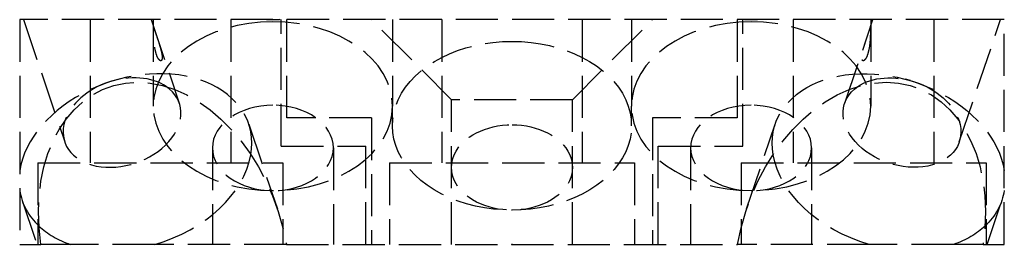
# Model space of a CAD drawing. Header units: millimetres. Extents: x -17.5 to 17.5, y 0 to 8.
import ezdxf

# ---------------------------------------------------------------- set-up
doc = ezdxf.new("R2010")
doc.units = ezdxf.units.MM
doc.header["$LTSCALE"] = 10
doc.linetypes.add('ALLCAD_Strich', pattern=[0.2, 0.15, -0.05])
doc.layers.add('BESCH_KONT_sich_schn_grun_2d', color=10, linetype='Continuous')

msp = doc.modelspace()

# ---------------------------------------------------------------- linework, layer by layer
at = {"layer": 'BESCH_KONT_sich_schn_grun_2d', "linetype": 'ALLCAD_Strich'}
for p, q in [((-17.5, 8.000000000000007), (-17.5, 0)), ((17.5, 8.000000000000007), (-17.5, 8.000000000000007)), ((-17.36914777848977, 8.000000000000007), (-15.9003296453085, 3.647946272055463)), ((-15, 8), (-15, 2.899999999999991)), ((-12.83085222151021, 8.000000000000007), (-11.8261128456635, 5.022994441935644)), ((-12.75, 8.000000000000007), (-12.75, 4.918881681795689)), ((-10, 8), (-10, 2.899999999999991)), ((-8.200000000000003, 3.500000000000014), (-8.200000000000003, 8.000000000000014)), ((-8, 4.500000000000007), (-8, 8.000000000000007)), ((-2.149999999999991, 5.150000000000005), (-5, 8.000000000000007)), ((-4.25, 8.000000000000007), (-4.25, 4.918881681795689)), ((-2.5, 8.000000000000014), (-2.5, 2.899999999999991)), ((2.150000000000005, 5.150000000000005), (5.000000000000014, 8.000000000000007)), ((2.5, 8.000000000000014), (2.5, 2.900000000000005)), ((4.250000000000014, 8.000000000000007), (4.250000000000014, 4.918881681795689)), ((8, 8.000000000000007), (8, 4.500000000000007)), ((8.200000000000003, 3.500000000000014), (8.200000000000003, 8.000000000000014)), ((10, 8.000000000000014), (10, 2.900000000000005)), ((11.82611284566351, 5.022994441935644), (12.83085222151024, 8.000000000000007)), ((12.75000000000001, 8.000000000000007), (12.75000000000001, 4.918881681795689)), ((15, 8.000000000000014), (15, 2.900000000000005)), ((15.90032964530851, 3.647946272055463), (17.36914777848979, 8.000000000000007)), ((17.5, 0), (17.5, 8.000000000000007)), ((-14.5273501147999, 5.706355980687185), (-14.70024861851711, 5.635625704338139)), ((-14.16564109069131, 5.828432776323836), (-13.98524240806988, 5.876940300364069)), ((14.16564109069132, 5.828432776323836), (13.98524240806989, 5.876940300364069)), ((14.52735011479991, 5.706355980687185), (14.70024861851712, 5.635625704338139)), ((-4.25, 4.221825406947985), (-4.25, 4.918881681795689)), ((-2.149999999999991, 0), (-2.149999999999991, 5.150000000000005)), ((2.150000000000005, 5.150000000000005), (-2.149999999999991, 5.150000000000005)), ((2.150000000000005, 0), (2.150000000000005, 5.150000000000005)), ((4.25, 4.221825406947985), (4.25, 4.918881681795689)), ((-9.360593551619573, 4.28479475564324), (-8.341053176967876, 1.263934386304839)), ((-5, 4.500000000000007), (-8, 4.500000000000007)), ((-5, 4.500000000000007), (-5, 1.42e-14)), ((5.000000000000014, 4.500000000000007), (5, 0)), ((8, 4.500000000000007), (5.000000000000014, 4.500000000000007)), ((8.34105317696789, 1.263934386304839), (9.360593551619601, 4.28479475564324)), ((-8.199999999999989, 3.500000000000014), (-5.200000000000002, 3.500000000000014)), ((-5.200000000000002, 0), (-5.200000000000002, 3.500000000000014)), ((5.200000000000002, 3.500000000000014), (8.200000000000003, 3.500000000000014)), ((5.200000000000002, 1.42e-14), (5.200000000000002, 3.500000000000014)), ((-10.64999999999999, 3.433957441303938), (-10.64999999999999, 0)), ((-6.349999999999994, 3.433957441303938), (-6.349999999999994, 0)), ((6.350000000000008, 3.433957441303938), (6.350000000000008, 0)), ((10.65, 3.433957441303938), (10.65, 0)), ((-16.84999999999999, 2.900000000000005), (-16.84999999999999, 0)), ((-16.84999999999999, 2.900000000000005), (-8.150000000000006, 2.900000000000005)), ((-8.150000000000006, 2.900000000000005), (-8.150000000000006, 0)), ((-4.349999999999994, 2.900000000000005), (-4.349999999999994, 0)), ((-4.349999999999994, 2.900000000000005), (4.349999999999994, 2.900000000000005)), ((4.349999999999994, 2.900000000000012), (4.349999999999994, 1.42e-14)), ((8.150000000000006, 2.900000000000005), (8.150000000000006, 1.42e-14)), ((8.149999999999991, 2.900000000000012), (16.85000000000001, 2.900000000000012)), ((16.85000000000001, 2.900000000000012), (16.85000000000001, 1.42e-14)), ((-17.41427792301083, 1.5666762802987), (-16.88552467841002, 0)), ((16.88552467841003, 0), (17.41427792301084, 1.5666762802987)), ((-17.5, 0), (-16.74603914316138, 0)), ((-15.6970769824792, 0), (-16.74603914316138, 0)), ((-8.0202529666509, 0), (-12.69782592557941, 0)), ((-8.0202529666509, 0), (8.020252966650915, 0)), ((-0.0098449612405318, 0.0049999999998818), (-0.0098449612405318, -1.137e-13)), ((-0.0071317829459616, 0.0049999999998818), (-0.0098449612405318, 0.0049999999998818)), ((-0.0081395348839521, 0.0049999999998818), (-0.0081395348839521, -1.137e-13)), ((-0.0071317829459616, 0.0049999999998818), (-0.0071317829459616, -1.137e-13)), ((-0.006356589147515, 0.0049999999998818), (-0.0071317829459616, 0.0049999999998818)), ((-0.0069767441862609, 0.0049999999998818), (-0.0069767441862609, -1.137e-13)), ((-0.0065116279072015, 0.0049999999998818), (-0.0065116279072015, -1.137e-13)), ((-0.006356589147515, 0.0049999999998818), (-0.0036434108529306, 0.0049999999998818)), ((-0.006356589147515, 0.0049999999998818), (-0.006356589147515, -1.137e-13)), ((-0.0053488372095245, 0.0049999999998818), (-0.0053488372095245, -1.137e-13)), ((-0.0036434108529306, 0.0049999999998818), (-0.0036434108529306, -1.137e-13)), ((-0.0027131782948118, 0.0049999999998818), (-0.0027131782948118, -1.137e-13)), ((0.0010077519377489, 0.0049999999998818), (-0.0027131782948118, 0.0049999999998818)), ((-0.0010077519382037, 0.0049999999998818), (-0.0010077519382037, -1.137e-13)), ((-0.0009871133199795, -1.137e-13), (-0.0009871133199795, 0.0049999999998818)), ((0.0005632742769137, 0.0049999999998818), (0.0005632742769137, -1.137e-13)), ((0.0010077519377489, 0.0049999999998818), (0.0010077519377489, -1.137e-13)), ((0.0010077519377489, 0.0049999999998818), (0.0031782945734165, 0.0049999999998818)), ((0.001493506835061, 0.0049999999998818), (0.001493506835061, -1.137e-13)), ((0.0031782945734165, 0.0049999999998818), (0.0031782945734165, -1.137e-13)), ((0.0039534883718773, 0.0049999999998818), (0.0039534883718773, -1.137e-13)), ((0.0066666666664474, 0.0049999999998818), (0.0039534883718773, 0.0049999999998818)), ((0.0056589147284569, 0.0049999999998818), (0.0056589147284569, -1.137e-13)), ((0.0066666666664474, 0.0049999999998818), (0.0066666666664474, -1.137e-13)), ((0.007441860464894, 0.0049999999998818), (0.0066666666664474, 0.0049999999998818)), ((0.0068217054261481, 0.0049999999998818), (0.0068217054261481, -1.137e-13)), ((0.0072868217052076, 0.0049999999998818), (0.0072868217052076, -1.137e-13)), ((0.007441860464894, 0.0049999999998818), (0.0101550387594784, 0.0049999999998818)), ((0.007441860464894, 0.0049999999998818), (0.007441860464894, -1.137e-13)), ((0.0084496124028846, 0.0049999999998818), (0.0084496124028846, -1.137e-13)), ((0.0101550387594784, 0.0049999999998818), (0.0101550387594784, -1.137e-13)), ((12.69782592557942, 0), (8.020252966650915, 0)), ((16.74603914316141, 0), (15.69707698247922, 0)), ((16.74603914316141, 0), (17.5, 0))]:
    msp.add_line(p, q, dxfattribs=at)
at = {"layer": 'BESCH_KONT_sich_schn_grun_2d', "linetype": 'ALLCAD_Strich', "extrusion": (0, 0, -1)}
for centre, major_axis, ratio, start_param, end_param in [((-8.5, 4.918881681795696), (-4.250000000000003, 0), 0.7071067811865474, 1.570796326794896, 7.853981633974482), ((-8.5, 10.9999999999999), (-4.250000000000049, -4e-16), 0.7071067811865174, -1.629653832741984, -1.511938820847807), ((8.500000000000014, 4.918881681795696), (-4.250000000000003, 0), 0.7071067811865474, 1.570796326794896, 7.853981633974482), ((8.500000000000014, 10.99999999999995), (-4.250000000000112, -4e-16), 0.7071067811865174, -1.629653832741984, -1.511938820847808), ((13.38743573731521, 2.92573551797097), (-4.026842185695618, 1.359059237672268), 0.7057065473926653, -0.3612079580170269, 2.793666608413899), ((13.86322124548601, 4.335470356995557), (2.037108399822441, -0.6875240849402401), 0.7057065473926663, -2.653317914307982, -1.570796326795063), ((-12.36789536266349, -0.0951248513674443), (-1.925813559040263, 5.706114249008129), 0.7057065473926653, -1.320758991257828, 1.788398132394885), ((12.3678953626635, -0.0951248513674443), (1.925813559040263, 5.706114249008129), 0.7057065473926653, -1.788398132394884, 1.320758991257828), ((-8.5, 3.433957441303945), (-2.150000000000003, 0), 0.7071067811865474, 1.570796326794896, 7.853981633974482), ((8.500000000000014, 3.433957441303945), (-2.150000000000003, 0), 0.7071067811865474, 1.570796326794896, 7.853981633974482), ((13.38743573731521, 2.92573551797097), (-4.026842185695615, 1.359059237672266), 0.7057065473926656, -1.63724233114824, -0.3612079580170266)]:
    msp.add_ellipse(centre, major_axis=major_axis, ratio=ratio, start_param=start_param, end_param=end_param, dxfattribs=at)
at = {"layer": 'BESCH_KONT_sich_schn_grun_2d', "linetype": 'ALLCAD_Strich'}
for centre, major_axis, ratio, start_param, end_param in [((0, 4.221825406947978), (-4.250000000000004, 0), 0.7071067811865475, -1.570796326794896, 4.712388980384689), ((-13.3874357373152, 2.92573551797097), (4.026842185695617, 1.359059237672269), 0.7057065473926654, -0.361207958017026, 2.793666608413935), ((-13.86322124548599, 4.335470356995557), (-2.037108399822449, -0.6875240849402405), 0.7057065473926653, -2.653317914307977, -1.570796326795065), ((-13.86322124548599, 4.335470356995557), (-2.037108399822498, -0.6875240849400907), 0.7057065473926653, -0.4882747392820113, 3.629867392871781), ((-13.86322124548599, 4.335470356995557), (-2.037108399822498, -0.687524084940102), 0.7057065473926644, -1.570796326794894, -0.4882747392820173), ((0, 2.736901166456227), (-2.15, 0), 0.7071067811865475, -1.570796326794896, 4.712388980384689), ((-13.3874357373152, 2.92573551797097), (4.026842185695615, 1.359059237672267), 0.7057065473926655, -1.63724233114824, -0.3612079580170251), ((-13.3874357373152, 2.92573551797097), (-4.026842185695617, -1.359059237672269), 0.7057065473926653, -0.1197130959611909, 0.3612079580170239), ((-13.3874357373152, 2.925735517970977), (-4.026842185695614, -1.35905923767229), 0.7057065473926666, 0.3612079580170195, 0.7450585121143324)]:
    msp.add_ellipse(centre, major_axis=major_axis, ratio=ratio, start_param=start_param, end_param=end_param, dxfattribs=at)
at = {"layer": 'BESCH_KONT_sich_schn_grun_2d', "linetype": 'ALLCAD_Strich', "extrusion": (0, 0, -0.9999999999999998)}
for centre, major_axis, ratio, start_param, end_param in [((13.86322124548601, 4.335470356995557), (2.037108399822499, -0.6875240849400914), 0.7057065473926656, -0.4882747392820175, 3.62986739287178), ((13.86322124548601, 4.335470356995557), (2.037108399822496, -0.6875240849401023), 0.7057065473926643, -1.570796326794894, -0.4882747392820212), ((13.38743573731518, 2.925735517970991), (4.026842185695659, -1.35905923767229), 0.7057065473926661, -0.1197130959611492, 0.3612079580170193), ((13.38743573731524, 2.925735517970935), (4.026842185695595, -1.359059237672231), 0.7057065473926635, 0.3612079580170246, 0.7450585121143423)]:
    msp.add_ellipse(centre, major_axis=major_axis, ratio=ratio, start_param=start_param, end_param=end_param, dxfattribs=at)
at = {"layer": 'BESCH_KONT_sich_schn_grun_2d', "linetype": 'ALLCAD_Strich'}
for points, knots in [([(-12.63941734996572, 7.432711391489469), (-12.66444349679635, 7.506862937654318), (-12.68647123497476, 7.572897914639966), (-12.71024233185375, 7.636387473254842), (-12.71672760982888, 7.651728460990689), (-12.7270567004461, 7.667537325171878), (-12.73091690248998, 7.66807549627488), (-12.73564753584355, 7.65281137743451), (-12.7371998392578, 7.641267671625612), (-12.73918580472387, 7.605968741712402), (-12.73963817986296, 7.582122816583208), (-12.73963817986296, 7.529216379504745), (-12.73919700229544, 7.496374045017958), (-12.73722103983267, 7.424388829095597), (-12.73566639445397, 7.385282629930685), (-12.73088574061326, 7.294677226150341), (-12.72698343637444, 7.240036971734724), (-12.71656839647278, 7.132044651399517), (-12.71003862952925, 7.078708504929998), (-12.68617705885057, 6.925203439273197), (-12.66414687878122, 6.831976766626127), (-12.61439120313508, 6.684552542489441), (-12.58299352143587, 6.620059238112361), (-12.53485604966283, 6.56057877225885), (-12.51872843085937, 6.546824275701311), (-12.48853713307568, 6.534283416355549), (-12.47446983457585, 6.535424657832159), (-12.45491588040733, 6.55312771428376), (-12.44756697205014, 6.565625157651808), (-12.43761147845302, 6.602235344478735), (-12.43506387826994, 6.626426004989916), (-12.43506387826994, 6.679332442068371), (-12.43755128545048, 6.711838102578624), (-12.44746469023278, 6.782517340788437), (-12.45483792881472, 6.820666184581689), (-12.47459864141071, 6.908806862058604), (-12.48879148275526, 6.96175397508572), (-12.51915250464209, 7.066464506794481), (-12.53532546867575, 7.118214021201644), (-12.58347286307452, 7.26772324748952), (-12.61468782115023, 7.359438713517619), (-12.63941734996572, 7.432711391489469)], [0, 0, 0, 0, 0.0331377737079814, 0.0331377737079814, 0.049706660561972, 0.049706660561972, 0.0662755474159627, 0.0662755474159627, 0.077572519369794, 0.077572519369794, 0.0888694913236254, 0.0888694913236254, 0.1000188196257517, 0.1000188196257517, 0.1111681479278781, 0.1111681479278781, 0.1275406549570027, 0.1275406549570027, 0.1439131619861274, 0.1439131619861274, 0.1766581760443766, 0.1766581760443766, 0.2097959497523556, 0.2097959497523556, 0.2263648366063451, 0.2263648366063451, 0.2429337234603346, 0.2429337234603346, 0.2542306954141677, 0.2542306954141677, 0.2655276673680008, 0.2655276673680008, 0.276676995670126, 0.276676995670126, 0.2878263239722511, 0.2878263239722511, 0.3041988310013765, 0.3041988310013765, 0.3205713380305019, 0.3205713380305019, 0.3533163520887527, 0.3533163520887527, 0.3533163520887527, 0.3533163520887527]), ([(12.63941734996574, 7.432711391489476), (12.61468782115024, 7.359438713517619), (12.58347286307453, 7.267723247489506), (12.53532546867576, 7.118214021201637), (12.51915250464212, 7.066464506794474), (12.48879148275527, 6.961753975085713), (12.47459864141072, 6.908806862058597), (12.45483792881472, 6.820666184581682), (12.44746469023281, 6.782517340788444), (12.43755128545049, 6.711838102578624), (12.43506387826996, 6.679332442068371), (12.43506387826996, 6.626426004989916), (12.43761147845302, 6.6022353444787), (12.44756697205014, 6.565625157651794), (12.45491588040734, 6.553127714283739), (12.47446983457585, 6.535424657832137), (12.48853713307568, 6.534283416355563), (12.51872843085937, 6.546824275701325), (12.53485604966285, 6.56057877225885), (12.58299352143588, 6.620059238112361), (12.6143912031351, 6.684552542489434), (12.66414687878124, 6.831976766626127), (12.68617705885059, 6.925203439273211), (12.71003862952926, 7.078708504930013), (12.71656839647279, 7.132044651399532), (12.72698343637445, 7.240036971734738), (12.73088574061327, 7.294677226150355), (12.73566639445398, 7.385282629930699), (12.73722103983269, 7.42438882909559), (12.73919700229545, 7.496374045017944), (12.73963817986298, 7.529216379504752), (12.73963817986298, 7.582122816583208), (12.73918580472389, 7.605968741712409), (12.73719983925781, 7.64126767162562), (12.73564753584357, 7.652811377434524), (12.73091690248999, 7.668075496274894), (12.72705670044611, 7.667537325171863), (12.71672760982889, 7.651728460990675), (12.71024233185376, 7.636387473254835), (12.68647123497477, 7.572897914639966), (12.66444349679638, 7.506862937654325), (12.63941734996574, 7.432711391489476)], [0, 0, 0, 0, 0.0327450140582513, 0.0327450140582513, 0.0491175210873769, 0.0491175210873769, 0.0654900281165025, 0.0654900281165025, 0.0766393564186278, 0.0766393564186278, 0.0877886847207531, 0.0877886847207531, 0.0990856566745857, 0.0990856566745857, 0.1103826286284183, 0.1103826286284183, 0.1269515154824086, 0.1269515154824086, 0.1435204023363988, 0.1435204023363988, 0.1766581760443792, 0.1766581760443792, 0.20940319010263, 0.20940319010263, 0.2257756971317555, 0.2257756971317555, 0.2421482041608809, 0.2421482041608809, 0.2532975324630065, 0.2532975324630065, 0.264446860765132, 0.264446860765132, 0.2757438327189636, 0.2757438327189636, 0.2870408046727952, 0.2870408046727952, 0.3036096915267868, 0.3036096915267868, 0.3201785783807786, 0.3201785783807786, 0.3533163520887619, 0.3533163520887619, 0.3533163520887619, 0.3533163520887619])]:
    msp.add_open_spline(points, degree=3, knots=knots, dxfattribs=at)
for points, weights in [([(-12.69782592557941, 1.42e-14), (-14.32819289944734, 1.42e-14), (-15.6970769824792, 1.42e-14)], [1.05781762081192, 1.061688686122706, 1.05781762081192]), ([(15.69707698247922, 1.42e-14), (14.32819289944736, 1.42e-14), (12.69782592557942, 1.42e-14)], [1.05781762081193, 1.061688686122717, 1.05781762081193])]:
    msp.add_rational_spline(points, weights, degree=2, dxfattribs=at)

doc.saveas('drawing.dxf')
